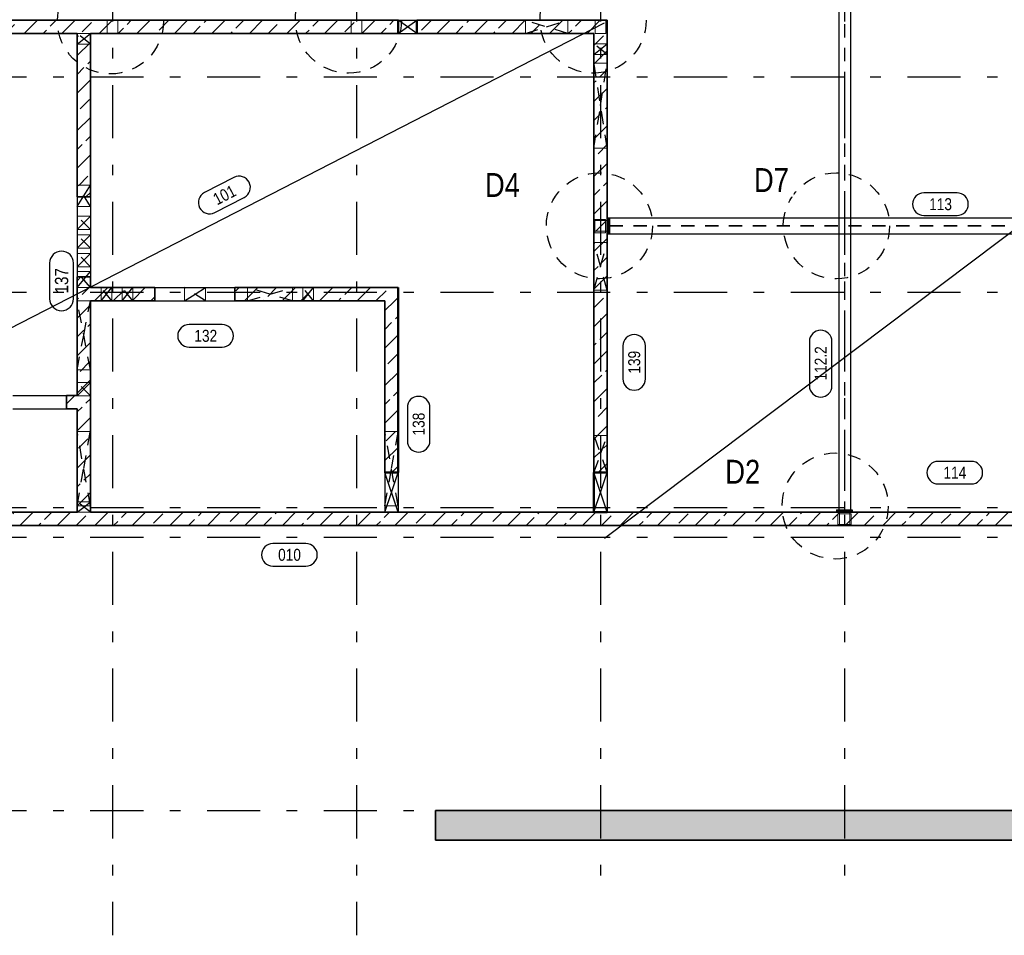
# Model space of a CAD drawing. Header units: millimetres. Extents: x -8.5 to 60.3, y 0 to 42.
# Tile 100 of 109: x 7.9 to 17.2, y 26.5 to 35.2. Entities that reach past the tile are written whole.
import ezdxf

# ---------------------------------------------------------------- set-up
doc = ezdxf.new("R2010")
doc.units = ezdxf.units.MM
doc.linetypes.add('DASHDOTX2', pattern=[2, 1, -0.5, 0, -0.5])
doc.linetypes.add('HIDDEN', pattern=[0.375, 0.25, -0.125])
doc.layers.add('Achsen', color=7, linetype='Continuous', lineweight=20)
doc.layers.add('Pos.Nummern', color=7, linetype='Continuous', lineweight=20)
doc.styles.add('Arial Narrow', font='ARIALN.TTF')
pattern_1 = [(45, (0, 0), (-0.1767767, 0.1767767), [0.125, -0.05]), (45, (-0.0884, 0.0884), (-0.1767767, 0.1767767), [])]

msp = doc.modelspace()

# ---------------------------------------------------------------- hatches: boundary and pattern name
at = {"lineweight": 13}
h = msp.add_hatch(dxfattribs=at)
h.set_pattern_fill('bB', color=6, scale=0.01, angle=45, style=0, pattern_type=2)
h.set_pattern_definition(pattern_1)
h.paths.add_polyline_path([(11.498921, 35.147585), (11.498921, 35.022585), (4.121234, 35.022609), (4.121234, 35.147585)])
h = msp.add_hatch(dxfattribs=at)
h.set_pattern_fill('bB', color=6, scale=0.01, angle=45, style=0, pattern_type=2)
h.set_pattern_definition(pattern_1)
h.paths.add_polyline_path([(13.468735, 35.147585), (13.468735, 35.022585), (11.673921, 35.022585), (11.673921, 35.147585)])
h = msp.add_hatch(dxfattribs=at)
h.set_pattern_fill('bB', color=6, scale=0.01, angle=45, style=0, pattern_type=2)
h.set_pattern_definition(pattern_1)
h.paths.add_polyline_path([(8.598938, 35.022585), (8.598938, 33.482791), (8.473938, 33.482791), (8.473938, 35.022585)])
h = msp.add_hatch(dxfattribs=at)
h.set_pattern_fill('bB', color=6, scale=0.01, angle=45, style=0, pattern_type=2)
h.set_pattern_definition(pattern_1)
h.paths.add_polyline_path([(13.468735, 35.022585), (13.468735, 30.883965), (13.343921, 30.883965), (13.343921, 30.508965), (13.343735, 30.508965), (13.343735, 35.022585)])
h = msp.add_hatch(dxfattribs=at)
h.set_pattern_fill('bB', color=6, scale=0.01, angle=45, style=0, pattern_type=2)
h.set_pattern_definition(pattern_1)
h.paths.add_polyline_path([(8.598938, 30.508965), (8.473938, 30.508965), (8.473938, 32.727791), (8.598938, 32.727791)])
h = msp.add_hatch(dxfattribs=at)
h.set_pattern_fill('bB', color=6, scale=0.01, angle=45, style=0, pattern_type=2)
h.set_pattern_definition(pattern_1)
h.paths.add_polyline_path([(9.205168, 32.627791), (9.205168, 32.502791), (8.598938, 32.502791), (8.598938, 32.627791)])
h = msp.add_hatch(dxfattribs=at)
h.set_pattern_fill('bB', color=6, scale=0.01, angle=45, style=0, pattern_type=2)
h.set_pattern_definition(pattern_1)
h.paths.add_polyline_path([(11.49889, 32.627791), (11.498921, 32.502791), (9.960168, 32.502791), (9.960168, 32.627791)])
h = msp.add_hatch(dxfattribs=at)
h.set_pattern_fill('bB', color=6, scale=0.01, angle=45, style=0, pattern_type=2)
h.set_pattern_definition(pattern_1)
h.paths.add_polyline_path([(11.37389, 32.502791), (11.498921, 32.502791), (11.49889, 30.883965), (11.37389, 30.883965)])
h = msp.add_hatch(dxfattribs=at)
h.set_pattern_fill('bB', color=6, scale=0.01, angle=45, style=0, pattern_type=2)
h.set_pattern_definition(pattern_1)
h.paths.add_polyline_path([(8.473938, 31.483965), (8.373938, 31.483965), (8.373938, 31.608965), (8.473938, 31.608965)])
h = msp.add_hatch(dxfattribs=at)
h.set_pattern_fill('bB', color=6, scale=0.01, angle=45, style=0, pattern_type=2)
h.set_pattern_definition(pattern_1)
h.paths.add_polyline_path([(13.468921, 30.383965), (4.121234, 30.383965), (4.121234, 30.508965), (13.468921, 30.508965)])
h = msp.add_hatch(dxfattribs=at)
h.set_pattern_fill('bB', color=6, scale=0.01, angle=45, style=0, pattern_type=2)
h.set_pattern_definition(pattern_1)
h.paths.add_polyline_path([(20.256421, 30.508965), (20.256421, 30.383965), (13.468921, 30.383965), (13.468921, 30.508965)])
at = {"lineweight": 13, "true_color": 0xf0f0f0}
msp.add_hatch(color=7, dxfattribs=at).paths.add_polyline_path([(22.174436, 27.698551), (22.174436, 27.418551), (11.850645, 27.418551), (11.850645, 27.698551)])

# ---------------------------------------------------------------- linework, layer by layer
at = {"color": 3, "linetype": 'Continuous', "lineweight": 25}
for p, q in [((13.443188, 30.266415), (24.991608, 38.963967)), ((4.168814, 30.356742), (13.443188, 35.121725)), ((16.765481, 33.519738), (16.452856, 33.519738)), ((16.452856, 33.307238), (16.765481, 33.307238)), ((15.374251, 32.119713), (15.374251, 31.701338)), ((15.586751, 31.701338), (15.586751, 32.119713)), ((16.900061, 30.989193), (16.587436, 30.989193)), ((16.587436, 30.776693), (16.900061, 30.776693))]:
    msp.add_line(p, q, dxfattribs=at)
at = {"color": 6, "linetype": 'HIDDEN', "lineweight": 13, "ltscale": 0.5}
for p, q in [((15.703451, 38.935798), (15.703451, 30.531465)), ((15.709451, 38.935798), (15.709451, 30.531465)), ((8.756441, 35.147585), (8.756441, 35.022585)), ((8.856441, 35.147585), (8.856441, 35.022585)), ((11.056445, 35.147585), (11.056445, 35.022585)), ((11.156445, 35.147585), (11.156445, 35.022585)), ((12.697373, 35.147585), (12.697373, 35.022585)), ((13.097373, 35.147585), (13.097373, 35.022585)), ((13.356448, 35.147585), (13.356448, 35.022585)), ((13.456448, 35.147585), (13.456448, 35.022585)), ((8.473938, 35.022635), (8.598938, 35.022635)), ((8.473938, 35.022635), (8.473938, 35.022585)), ((8.598938, 35.022635), (8.598938, 35.022585)), ((13.356448, 35.022585), (13.456448, 35.022585)), ((8.473938, 34.922635), (8.598938, 34.922635)), ((13.343735, 34.923821), (13.468735, 34.923821)), ((13.343735, 34.823821), (13.468735, 34.823821)), ((13.343948, 34.74277), (13.468735, 34.74277)), ((13.343948, 34.74277), (13.343948, 33.94277)), ((13.343948, 33.94277), (13.468735, 33.94277)), ((8.473938, 33.591394), (8.598938, 33.591394)), ((8.473938, 33.391394), (8.598938, 33.391394)), ((8.473938, 33.299318), (8.598938, 33.299318)), ((13.343735, 33.258977), (13.468735, 33.258977)), ((13.353735, 33.268973), (13.453735, 33.268973)), ((13.353735, 33.268973), (13.353735, 33.143973)), ((13.453735, 33.268973), (13.453735, 33.143973)), ((8.473938, 33.174318), (8.598938, 33.174318)), ((8.473938, 33.124318), (8.598938, 33.124318)), ((13.343735, 33.158977), (13.468735, 33.158977)), ((13.353735, 33.143973), (13.453735, 33.143973)), ((13.491235, 33.212852), (20.233921, 33.212852)), ((13.491235, 33.205102), (20.233921, 33.205102)), ((13.343948, 33.053643), (13.468735, 33.053643)), ((13.343948, 33.053643), (13.343948, 32.603643)), ((8.473938, 32.999318), (8.598938, 32.999318)), ((8.473938, 32.949317), (8.598938, 32.949317)), ((8.473938, 32.824317), (8.598938, 32.824317)), ((8.473938, 32.777791), (8.598938, 32.777791)), ((8.473938, 32.627791), (8.598938, 32.627791)), ((8.700192, 32.627708), (8.800192, 32.627708)), ((8.700192, 32.627708), (8.700192, 32.502791)), ((8.800192, 32.627708), (8.800192, 32.502791)), ((8.898367, 32.627791), (8.898367, 32.502791)), ((8.998367, 32.627791), (8.998367, 32.502791)), ((9.484868, 32.627791), (9.484868, 32.502791)), ((9.684868, 32.627791), (9.684868, 32.502791)), ((10.079518, 32.627791), (10.079518, 32.502791)), ((10.504518, 32.627791), (10.504518, 32.502791)), ((10.601119, 32.627791), (10.601119, 32.502791)), ((10.701119, 32.627791), (10.701119, 32.502791)), ((13.343948, 32.603643), (13.468735, 32.603643)), ((8.473938, 32.502732), (8.598938, 32.502732)), ((8.473938, 31.852732), (8.598938, 31.852732)), ((8.473938, 31.73273), (8.598938, 31.73273)), ((8.473938, 31.608965), (8.473938, 31.60773)), ((8.473938, 31.60773), (8.598938, 31.60773)), ((8.473938, 31.27119), (8.598938, 31.27119)), ((11.37389, 31.27119), (11.49889, 31.27119)), ((13.343948, 31.234141), (13.468735, 31.234141)), ((13.343948, 31.234141), (13.343948, 30.884141)), ((13.343948, 30.884141), (13.468735, 30.884141)), ((8.473938, 30.608965), (8.598864, 30.608965)), ((8.473938, 30.57119), (8.598938, 30.57119)), ((8.598864, 30.608965), (8.598864, 30.508965)), ((11.37389, 30.57119), (11.49889, 30.57119)), ((8.473938, 30.508965), (8.598864, 30.508965)), ((15.643239, 30.493965), (15.768239, 30.493965)), ((15.643239, 30.493965), (15.643239, 30.393965)), ((15.656235, 30.508965), (15.656235, 30.383965)), ((15.756235, 30.508965), (15.756235, 30.383965)), ((15.768239, 30.493965), (15.768239, 30.393965)), ((15.643239, 30.393965), (15.768239, 30.393965))]:
    msp.add_line(p, q, dxfattribs=at)
at = {"color": 2, "linetype": 'Continuous', "lineweight": 35}
for p, q in [((4.121234, 35.147585), (11.498921, 35.147585)), ((11.673921, 35.147585), (13.468735, 35.147585)), ((13.468735, 35.147585), (13.468735, 35.022585)), ((6.956438, 35.022585), (8.473938, 35.022585)), ((8.473938, 35.022585), (8.473938, 33.482791)), ((8.598938, 35.022585), (11.498921, 35.022585)), ((8.598938, 35.022585), (8.598938, 33.482791)), ((11.673921, 35.022585), (13.343735, 35.022585)), ((13.343735, 35.022585), (13.343735, 30.508965)), ((13.468735, 35.022585), (13.468735, 30.883965)), ((8.473938, 33.482791), (8.598938, 33.482791)), ((8.473938, 32.727791), (8.598938, 32.727791)), ((8.473938, 32.727791), (8.473938, 31.608965)), ((8.598938, 32.727791), (8.598938, 32.627791)), ((8.598938, 32.627791), (9.205168, 32.627791)), ((9.205168, 32.627791), (9.205168, 32.502791)), ((9.960168, 32.627791), (11.49889, 32.627791)), ((9.960168, 32.627791), (9.960168, 32.502791)), ((8.598938, 32.502791), (9.205168, 32.502791)), ((8.598938, 32.502791), (8.598938, 30.508965)), ((9.960168, 32.502791), (11.37389, 32.502791)), ((11.37389, 32.502791), (11.37389, 30.883965)), ((8.373938, 31.608965), (8.473938, 31.608965)), ((8.373938, 31.608965), (8.373938, 31.483965)), ((8.373938, 31.483965), (8.473938, 31.483965)), ((8.473938, 31.483965), (8.473938, 30.508965)), ((6.956438, 30.508965), (8.473938, 30.508965)), ((8.598938, 30.508965), (13.343735, 30.508965)), ((13.468921, 30.508965), (20.256421, 30.508965)), ((4.121234, 30.383965), (13.468921, 30.383965)), ((13.468921, 30.383965), (20.256421, 30.383965)), ((11.850645, 27.698551), (22.174436, 27.698551)), ((11.850645, 27.698551), (11.850645, 27.418551)), ((11.850645, 27.418551), (22.174436, 27.418551))]:
    msp.add_line(p, q, dxfattribs=at)
at = {"color": 4, "linetype": 'Continuous', "lineweight": 50}
for p, q in [((11.498921, 35.147585), (11.498921, 35.022585)), ((11.673921, 35.147585), (11.673921, 35.022585)), ((11.498921, 32.627791), (11.498921, 32.502791)), ((11.498921, 32.502791), (11.498921, 30.883965)), ((11.37389, 30.883965), (11.49889, 30.883965)), ((13.343921, 30.883965), (13.468735, 30.883965)), ((13.343948, 30.883965), (13.343948, 30.508965)), ((13.343921, 30.508965), (13.468921, 30.508965))]:
    msp.add_line(p, q, dxfattribs=at)
at = {"color": 3, "linetype": 'HIDDEN', "lineweight": 25, "ltscale": 0.5}
for centre in [(8.788452, 35.140884), (11.030323, 35.148948), (13.335894, 35.148798), (13.395609, 33.208965), (15.628123, 33.208965), (15.616558, 30.568464)]:
    msp.add_circle(centre, 0.5, dxfattribs=at)
at = {"color": 3, "linetype": 'Continuous', "lineweight": 25}
for centre, start, end in [((16.452856, 33.413488), 90, 270), ((16.765481, 33.413488), 270, 90), ((15.480501, 32.119713), 0, 180), ((15.480501, 31.701338), 180, 0), ((16.587436, 30.882943), 90, 270), ((16.900061, 30.882943), 270, 90)]:
    msp.add_arc(centre, 0.10625, start, end, dxfattribs=at)
at = {"layer": 'Achsen', "color": 3, "linetype": 'DASHDOTX2', "lineweight": 25, "ltscale": 0.5}
for p, q in [((8.806433, 40.036001), (8.806433, 26.521982)), ((11.106433, 40.036001), (11.106433, 26.521982)), ((13.406433, 40.036001), (13.406433, 26.960845)), ((15.706433, 40.036001), (15.706433, 26.960845)), ((3.097933, 34.613915), (25.88538, 34.613915)), ((3.097933, 32.583915), (25.88538, 32.583915)), ((3.097933, 30.553915), (25.88538, 30.553915)), ((3.097933, 30.276415), (25.88538, 30.276415)), ((3.097933, 27.698915), (25.88538, 27.698915))]:
    msp.add_line(p, q, dxfattribs=at)
at = {"layer": 'Achsen', "color": 3, "linetype": 'Continuous', "lineweight": 25}
for p, q in [((15.651462, 38.650175), (15.651462, 30.531465)), ((15.761462, 38.650214), (15.761462, 30.531465)), ((11.498921, 35.147585), (11.673921, 35.147585)), ((11.498921, 35.022585), (11.673921, 35.022585)), ((8.473938, 33.482791), (8.473938, 32.727791)), ((8.598938, 33.482791), (8.598938, 32.727791)), ((13.478735, 33.283981), (13.491235, 33.283981)), ((13.478735, 33.283973), (13.478735, 33.133973)), ((13.491235, 33.283981), (20.233921, 33.283981)), ((13.491235, 33.283977), (13.491235, 33.133973)), ((13.478735, 33.133981), (13.491235, 33.133981)), ((13.491235, 33.133981), (20.233921, 33.133981)), ((9.205168, 32.627791), (9.960168, 32.627791)), ((9.205168, 32.502791), (9.960168, 32.502791)), ((7.868938, 31.608965), (8.373938, 31.608965)), ((7.868938, 31.483965), (8.373938, 31.483965)), ((11.37389, 30.883965), (11.37389, 30.508965)), ((11.498921, 30.883965), (11.498921, 30.508965)), ((13.468735, 30.883965), (13.468735, 30.508965)), ((15.628239, 30.531465), (15.778239, 30.531465)), ((15.628239, 30.531465), (15.628239, 30.518965)), ((15.778239, 30.531465), (15.778239, 30.518965)), ((15.628239, 30.518965), (15.778239, 30.518965))]:
    msp.add_line(p, q, dxfattribs=at)
at = {"layer": 'Achsen', "color": 11, "linetype": 'Continuous', "lineweight": 25}
for p, q in [((11.673921, 35.022585), (11.498921, 35.147585)), ((11.498921, 35.022585), (11.586421, 35.085085)), ((11.586421, 35.085085), (11.673921, 35.147585)), ((13.468735, 34.741403), (13.468948, 34.74277)), ((13.468948, 33.94277), (13.468735, 33.944138)), ((13.468735, 33.052874), (13.468948, 33.053643)), ((13.468948, 32.603643), (13.468735, 32.604412)), ((8.700192, 32.502732), (8.700239, 32.502791)), ((8.800192, 32.502732), (8.800145, 32.502791)), ((13.468735, 31.233542), (13.468948, 31.234141)), ((11.498866, 30.508965), (11.37389, 30.883965)), ((11.436378, 30.696465), (11.498866, 30.883965)), ((13.468921, 30.508965), (13.343921, 30.883965)), ((13.406421, 30.696465), (13.468921, 30.883965)), ((13.468948, 30.884141), (13.468735, 30.884739)), ((11.37389, 30.508965), (11.436378, 30.696465)), ((13.343921, 30.508965), (13.406421, 30.696465)), ((8.473938, 30.608925), (8.473889, 30.608965)), ((8.473889, 30.508965), (8.473938, 30.509004))]:
    msp.add_line(p, q, dxfattribs=at)
at = {"layer": 'Achsen', "color": 11, "linetype": 'HIDDEN', "lineweight": 25, "ltscale": 0.5}
for p, q in [((13.097373, 35.022585), (12.697373, 35.147585)), ((12.697373, 35.022585), (12.897373, 35.085085)), ((12.897373, 35.085085), (13.097373, 35.147585)), ((8.598938, 34.922635), (8.473938, 35.022635)), ((8.536438, 34.972635), (8.598938, 35.022635)), ((8.473938, 34.922635), (8.536438, 34.972635)), ((13.468735, 34.823821), (13.343735, 34.923821)), ((13.406235, 34.873821), (13.468735, 34.923821)), ((13.343735, 34.823821), (13.406235, 34.873821)), ((13.468735, 33.944138), (13.343948, 34.74277)), ((13.406448, 34.34277), (13.468735, 34.741403)), ((13.343948, 33.94277), (13.406448, 34.34277)), ((8.598914, 33.391394), (8.473938, 33.591394)), ((8.536426, 33.491394), (8.598914, 33.591394)), ((8.473938, 33.391394), (8.536426, 33.491394)), ((8.598914, 33.174318), (8.473938, 33.299318)), ((8.473938, 33.174318), (8.536426, 33.236818)), ((8.536426, 33.236818), (8.598914, 33.299318)), ((8.598914, 32.999318), (8.473938, 33.124318)), ((8.536426, 33.061818), (8.598914, 33.124318)), ((8.473938, 32.999318), (8.536426, 33.061818)), ((13.468735, 32.604412), (13.343948, 33.053643)), ((13.406448, 32.828643), (13.468735, 33.052874)), ((8.598914, 32.824317), (8.473938, 32.949317)), ((8.536426, 32.886817), (8.598914, 32.949317)), ((8.473938, 32.824317), (8.536426, 32.886817)), ((8.598914, 32.627791), (8.473938, 32.777791)), ((8.536426, 32.702791), (8.598914, 32.777791)), ((13.343948, 32.603643), (13.406448, 32.828643)), ((8.473938, 32.627791), (8.536426, 32.702791)), ((8.800145, 32.502791), (8.700192, 32.627708)), ((8.750192, 32.56522), (8.800192, 32.627708)), ((8.998367, 32.502791), (8.898367, 32.627791)), ((8.948367, 32.565291), (8.998367, 32.627791)), ((9.684868, 32.502791), (9.484868, 32.627791)), ((9.584868, 32.565291), (9.684868, 32.627791)), ((10.504518, 32.502791), (10.079518, 32.627791)), ((10.292018, 32.565291), (10.504518, 32.627791)), ((10.701119, 32.502791), (10.601119, 32.627791)), ((10.651119, 32.565291), (10.701119, 32.627791)), ((8.598914, 31.852732), (8.473938, 32.502732)), ((8.536426, 32.177732), (8.598914, 32.502732)), ((8.700239, 32.502791), (8.750192, 32.56522)), ((8.898367, 32.502791), (8.948367, 32.565291)), ((9.484868, 32.502791), (9.584868, 32.565291)), ((10.079518, 32.502791), (10.292018, 32.565291)), ((10.601119, 32.502791), (10.651119, 32.565291)), ((8.473938, 31.852732), (8.536426, 32.177732)), ((8.598914, 31.60773), (8.473939, 31.73273)), ((8.536426, 31.67023), (8.598914, 31.73273)), ((8.473939, 31.60773), (8.536426, 31.67023)), ((8.598914, 30.57119), (8.473938, 31.27119)), ((8.536426, 30.92119), (8.598914, 31.27119)), ((11.498866, 30.57119), (11.37389, 31.27119)), ((11.436378, 30.92119), (11.498866, 31.27119)), ((13.468735, 30.884739), (13.343948, 31.234141)), ((13.406448, 31.059141), (13.468735, 31.233542)), ((13.343948, 30.884141), (13.406448, 31.059141)), ((8.473938, 30.57119), (8.536426, 30.92119)), ((11.37389, 30.57119), (11.436378, 30.92119)), ((8.598864, 30.508965), (8.473938, 30.608925)), ((8.473938, 30.509004), (8.536377, 30.558965)), ((8.536377, 30.558965), (8.598864, 30.608965))]:
    msp.add_line(p, q, dxfattribs=at)
at = {"layer": 'Pos.Nummern', "color": 3, "linetype": 'Continuous', "lineweight": 25}
for p, q in [((9.951685, 33.666062), (9.673613, 33.523198)), ((9.770721, 33.334184), (10.048794, 33.477048)), ((8.21488, 32.858552), (8.21488, 32.522302)), ((8.43988, 32.522302), (8.43988, 32.858552)), ((9.841115, 32.27912), (9.52849, 32.27912)), ((9.52849, 32.06662), (9.841115, 32.06662)), ((13.616963, 32.07884), (13.616963, 31.766215)), ((13.829463, 31.766215), (13.829463, 32.07884)), ((11.585587, 31.495903), (11.585587, 31.183278)), ((11.798087, 31.183278), (11.798087, 31.495903)), ((10.630399, 30.21495), (10.317774, 30.21495)), ((10.317774, 30.00245), (10.630399, 30.00245))]:
    msp.add_line(p, q, dxfattribs=at)
for centre, radius, start, end in [((10.00024, 33.571555), 0.10625, 297.1924, 117.1924), ((9.722167, 33.428691), 0.10625, 117.1924, 297.1924), ((8.32738, 32.858552), 0.1125, 0, 180), ((8.32738, 32.522302), 0.1125, 180, 0), ((9.52849, 32.17287), 0.10625, 90, 270), ((9.841115, 32.17287), 0.10625, 270, 90), ((13.723213, 32.07884), 0.10625, 0, 180), ((13.723213, 31.766215), 0.10625, 180, 0), ((11.691837, 31.495903), 0.10625, 0, 180), ((11.691837, 31.183278), 0.10625, 180, 0), ((10.317774, 30.1087), 0.10625, 90, 270), ((10.630399, 30.1087), 0.10625, 270, 90)]:
    msp.add_arc(centre, radius, start, end, dxfattribs=at)

# ---------------------------------------------------------------- texts
at = {"color": 3, "lineweight": 25, "style": 'Arial Narrow'}
for s, p in [('113', (16.502856, 33.357238)), ('114', (16.637436, 30.826693))]:
    msp.add_text(s, height=0.1125, dxfattribs=at).set_placement(p)
msp.add_text('112.2', height=0.1125, rotation=90, dxfattribs=at).set_placement((15.536751, 31.751338))
at = {"layer": 'Pos.Nummern', "color": 3, "lineweight": 25, "style": 'Arial Narrow'}
for s, height, rotation, p in [('101', 0.1125, 27.1924, (9.792346, 33.401507)), ('137', 0.125, 90, (8.38988, 32.572302)), ('139', 0.1125, 90, (13.779463, 31.816215)), ('138', 0.1125, 90, (11.748087, 31.233278))]:
    msp.add_text(s, height=height, rotation=rotation, dxfattribs=at).set_placement(p)
for s, p in [('132', (9.57849, 32.11662)), ('010', (10.367774, 30.05245))]:
    msp.add_text(s, height=0.1125, dxfattribs=at).set_placement(p)

# ---------------------------------------------------------------- next in the draw order: texts
at = {"color": 4, "lineweight": 50, "char_height": 0.225, "attachment_point": 7, "line_spacing_factor": 0.9, "style": 'Arial Narrow', "bg_fill": 3, "box_fill_scale": 1.2, "bg_fill_color": 256, "bg_fill_true_color": 13158600, "bg_fill_transparency": 0}
for s, insert in [('D4', (12.316858, 33.481926)), ('D7', (14.851646, 33.528297)), ('D2', (14.581212, 30.778886))]:
    msp.add_mtext(s, dxfattribs=dict(at, insert=insert))

doc.saveas('drawing.dxf')
